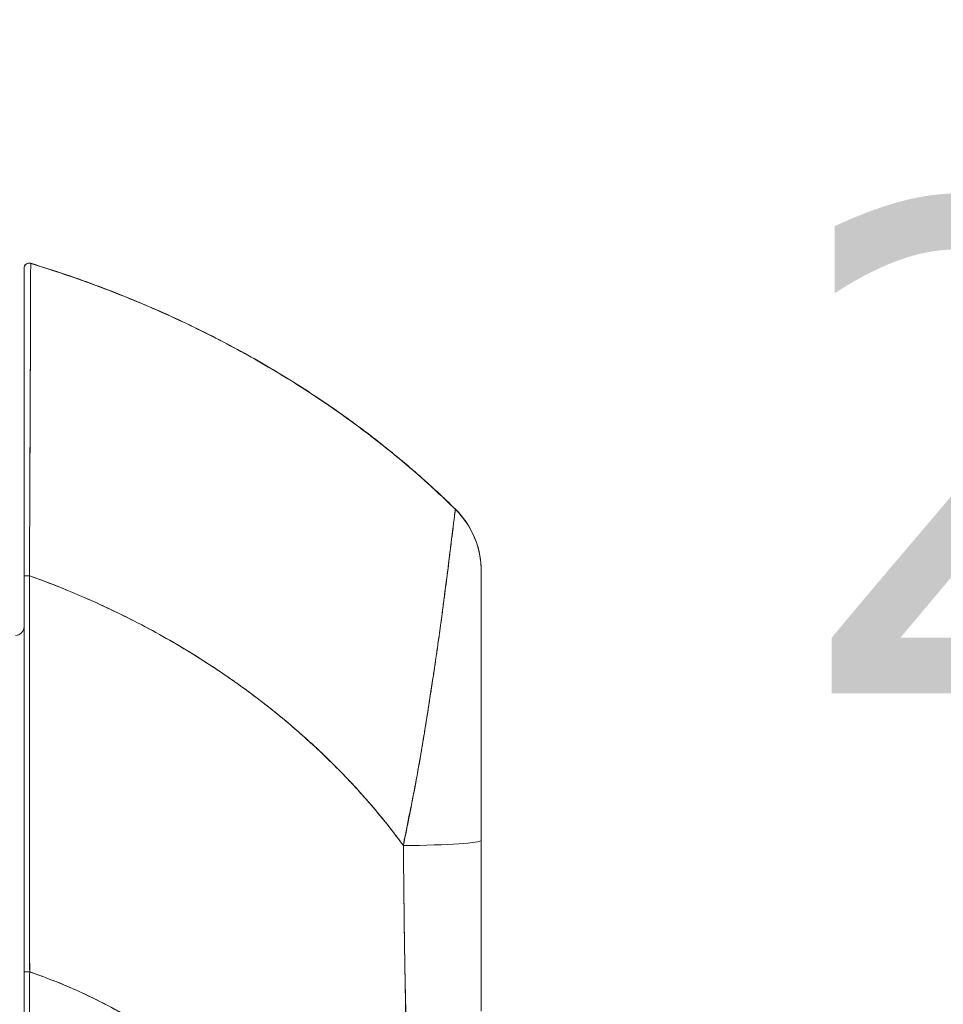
# Model space of a CAD drawing. Header units: inches. Extents: x 8 to 265, y 5 to 155.
# Tile 53 of 152: x 23.3 to 25.4, y 95.02 to 97.27. Entities that reach past the tile are written whole.
import ezdxf

# ---------------------------------------------------------------- set-up
doc = ezdxf.new("R2010")
doc.units = ezdxf.units.IN
doc.header["$LTSCALE"] = 16
doc.header["$MEASUREMENT"] = 0
doc.layers.add('Dimension (ANSI)', color=7, linetype='Continuous', lineweight=5)
doc.layers.add('Visible (ANSI)', color=7, linetype='Continuous', lineweight=5)
doc.styles.add('TAHOMA', font='tahoma.ttf')
doc.dimstyles.new('Default (ANSI)', dxfattribs={"dimscale": 16, "dimtxt": 0.07, "dimasz": 0.098425, "dimexe": 0.125, "dimexo": 0.0625, "dimgap": 0.031496, "dimtad": 0, "dimtih": 1, "dimtoh": 1, "dimrnd": 1e-08, "dimzin": 0, "dimdsep": 46, "dimtxsty": 'TAHOMA', "dimcen": 0.09, "dimdle": 0.393701, "dimclrd": 256, "dimclre": 256, "dimclrt": 256, "dimadec": 0, "dimazin": 0, "dimtfac": 1, "dimtofl": 0, "dimtmove": 0, "dimatfit": 3, "dimfxl": 1, "dimtolj": 1, "dimtzin": 0, "dimlwd": -1, "dimlwe": -1, "dimarcsym": 0})

# ---------------------------------------------------------------- blocks, each defined once
blk = doc.blocks.new('*D13')
at = {"layer": 'Defpoints', "color": 0, "transparency": 16777216}
for p in [(22.4378, 110.228), (34.4743, 110.228), (22.4378, 80.478)]:
    blk.add_point(p, dxfattribs=at)
at = {"layer": 'Dimension (ANSI)', "transparency": 16777216}
for p, q in [((23.4378, 110.228), (36.4743, 110.228)), ((34.4743, 108.6532), (34.4743, 98.4856)), ((34.4743, 82.0528), (34.4743, 92.2204)), ((23.4378, 80.478), (36.4743, 80.478))]:
    blk.add_line(p, q, dxfattribs=at)
for points in [[(34.2118, 108.6532), (34.7367, 108.6532), (34.4743, 110.228)], [(34.2118, 82.0528), (34.7367, 82.0528), (34.4743, 80.478)]]:
    blk.add_solid(points, dxfattribs=at)
at = {"layer": 'Dimension (ANSI)', "transparency": 16777216, "insert": (34.4743, 95.353), "char_height": 1.12, "attachment_point": 5, "style": 'TAHOMA'}
blk.add_mtext('\\A1;\\fTahoma|b0|i0;\\H1.1200;29.75\\P\\fTahoma|b0|i0;\\H1.1200;LID HEIGHT\\P\\fTahoma|b0|i0;\\H1.1200;(2 PL.)', dxfattribs=at)
blk = doc.blocks.new('*D19')
at = {"layer": 'Defpoints', "color": 0, "transparency": 16777216}
for p in [(22.2037, 108.355), (22.0822, 82.3546), (26.9444, 82.3546)]:
    blk.add_point(p, dxfattribs=at)
at = {"layer": 'Dimension (ANSI)', "transparency": 16777216}
for p, q in [((23.2037, 108.355), (28.9444, 108.355)), ((26.9444, 106.7802), (26.9444, 97.3637)), ((26.9444, 83.9294), (26.9444, 93.3458)), ((23.0822, 82.3546), (28.9444, 82.3546))]:
    blk.add_line(p, q, dxfattribs=at)
for points in [[(26.6819, 106.7802), (27.2069, 106.7802), (26.9444, 108.355)], [(26.6819, 83.9294), (27.2069, 83.9294), (26.9444, 82.3546)]]:
    blk.add_solid(points, dxfattribs=at)
at = {"layer": 'Dimension (ANSI)', "transparency": 16777216, "insert": (26.9444, 95.3548), "char_height": 1.12, "attachment_point": 5, "style": 'TAHOMA'}
blk.add_mtext('\\A1;\\fTahoma|b0|i0;\\H1.1200;26.00\\P\\fTahoma|b0|i0;\\H1.1200;TYP.', dxfattribs=at)

msp = doc.modelspace()

# ---------------------------------------------------------------- linework, layer by layer
at = {"layer": 'Visible (ANSI)'}
for p, q in [((23.322, 96.7097), (23.322, 96.7093)), ((23.322, 96.7093), (23.322, 96.7093)), ((23.3068, 96.6984), (23.3068, 96.6982)), ((23.3068, 96.698), (23.3068, 96.698)), ((23.3068, 96.698), (23.3068, 95.997)), ((24.2913, 96.148), (24.2913, 96.1485)), ((24.3501, 96.0081), (24.3501, 96.0081)), ((24.3501, 96.0077), (24.3501, 96.0081)), ((24.3501, 96.0077), (24.3501, 95.3934)), ((23.3068, 95.997), (23.3068, 95.0934)), ((23.3068, 95.0934), (23.3068, 95.997)), ((24.1926, 95.4827), (24.1926, 95.4842)), ((24.1926, 95.4842), (24.1926, 95.4827)), ((24.3501, 95.3934), (24.3501, 95.0037)), ((24.3501, 95.3934), (24.3501, 95.0037)), ((23.3194, 95.354), (23.3194, 95.354)), ((23.3194, 95.3537), (23.3194, 95.3537)), ((23.3194, 95.3523), (23.3194, 95.3523)), ((23.3194, 95.352), (23.3194, 95.352)), ((23.3068, 94.8103), (23.3068, 95.0934)), ((23.3194, 95.0311), (23.3194, 95.0311)), ((23.3194, 95.0311), (23.3194, 95.0311)), ((23.3194, 95.0308), (23.3194, 95.0308)), ((23.3194, 95.0308), (23.3194, 95.0308)), ((23.3194, 95.0295), (23.3194, 95.0295)), ((23.3194, 95.0295), (23.3194, 95.0295)), ((23.3194, 95.0293), (23.3194, 95.0293)), ((23.3194, 95.0293), (23.3194, 95.0293))]:
    msp.add_line(p, q, dxfattribs=at)
for centre, radius, start, end in [((23.3186, 96.6984), 0.0118, 73.0676, 180), ((23.3186, 96.6984), 0.0118, 73.0732, 179.9808), ((23.3186, 96.698), 0.0118, 73.0732, 180), ((23.3186, 96.698), 0.0118, 73.068, 180.0177), ((24.1532, 96.0082), 0.1968, 2.0475, 45.4624), ((24.1532, 96.0077), 0.1969, 360, 45.4728), ((23.2871, 95.8806), 0.0197, 270, 0)]:
    msp.add_arc(centre, radius, start, end, dxfattribs=at)
for centre, major_axis, ratio, start_param, end_param in [((24.1532, 96.0077), (0.1968, -0.0001), 0.999999, 0, 0.793727), ((23.3186, 95.997), (-0.0118, 0), 0.002201, 0, 1.610517), ((23.3186, 95.997), (-0.0118, 0), 0.002201, 0, 1.610517), ((24.1925, 95.353), (0, -0.6398), 0.000117, 1.775095, 1.77755), ((24.1532, 95.3934), (0.1969, 0), 0.061086, 4.809756, 6.283185), ((24.1532, 95.3934), (0.1969, 0), 0.061086, 4.809756, 6.283185), ((24.1335, 95.3521), (-0.0591, 0), 0.001274, 2.293523, 2.294773), ((24.1335, 95.3521), (0.0591, 0), 0.001274, 5.435116, 5.436365), ((24.1335, 95.3049), (-0.0591, 0), 0.001274, 2.305794, 2.306282), ((24.1335, 95.3049), (0.0591, 0), 0.001274, 5.447373, 5.447861), ((23.3186, 95.0934), (-0.0118, 0), 0.009191, 0, 1.664791), ((23.3186, 95.0934), (-0.0118, 0), 0.009191, 6.283185, 7.947976)]:
    msp.add_ellipse(centre, major_axis=major_axis, ratio=ratio, start_param=start_param, end_param=end_param, dxfattribs=at)
for points, knots in [([(23.322, 96.7093), (23.322, 96.7093), (23.322, 96.7093), (23.322, 96.7093), (23.322, 96.7093), (23.322, 96.7092), (23.322, 96.7092), (23.322, 96.7091), (23.322, 96.7091), (23.322, 96.709), (23.322, 96.7089), (23.322, 96.7088), (23.322, 96.7087), (23.322, 96.7086), (23.322, 96.7085), (23.322, 96.7083), (23.322, 96.7082), (23.322, 96.708), (23.322, 96.7078), (23.322, 96.7076), (23.322, 96.7074), (23.322, 96.7071), (23.322, 96.7068), (23.322, 96.7065), (23.322, 96.7062), (23.322, 96.7058), (23.322, 96.7054), (23.322, 96.705), (23.322, 96.7045), (23.322, 96.704), (23.322, 96.7034), (23.322, 96.7027), (23.322, 96.702), (23.322, 96.7013), (23.322, 96.7004), (23.322, 96.6994), (23.322, 96.6984), (23.322, 96.6975), (23.322, 96.6966), (23.3219, 96.6956), (23.3219, 96.6953), (23.3219, 96.695), (23.3219, 96.6948), (23.3219, 96.6933), (23.3219, 96.6918), (23.3219, 96.6902), (23.3219, 96.6884), (23.3219, 96.6865), (23.3219, 96.6845), (23.3219, 96.6823), (23.3219, 96.68), (23.3219, 96.6775), (23.3219, 96.6748), (23.3219, 96.672), (23.3219, 96.669), (23.3219, 96.6657), (23.3218, 96.6623), (23.3218, 96.6586), (23.3218, 96.6575), (23.3218, 96.6564), (23.3218, 96.6553), (23.3218, 96.6523), (23.3218, 96.6492), (23.3218, 96.646), (23.3218, 96.6412), (23.3218, 96.636), (23.3217, 96.6306), (23.3217, 96.6247), (23.3217, 96.6184), (23.3217, 96.6119), (23.3217, 96.6049), (23.3216, 96.5975), (23.3216, 96.5898), (23.3216, 96.5896), (23.3216, 96.5894), (23.3216, 96.5891), (23.3216, 96.5804), (23.3215, 96.5713), (23.3215, 96.5618), (23.3215, 96.5513), (23.3214, 96.5404), (23.3214, 96.529), (23.3214, 96.5201), (23.3213, 96.511), (23.3213, 96.5016), (23.3213, 96.4976), (23.3213, 96.4935), (23.3213, 96.4894), (23.3212, 96.4742), (23.3212, 96.4582), (23.3211, 96.4417), (23.321, 96.4263), (23.321, 96.4103), (23.3209, 96.3939), (23.3209, 96.3914), (23.3209, 96.389), (23.3209, 96.3866), (23.3208, 96.3687), (23.3207, 96.3503), (23.3207, 96.3315), (23.3206, 96.3147), (23.3205, 96.2976), (23.3204, 96.2801), (23.3204, 96.277), (23.3204, 96.2738), (23.3204, 96.2707), (23.3204, 96.2582), (23.3203, 96.2456), (23.3202, 96.2328), (23.3202, 96.2185), (23.3201, 96.204), (23.32, 96.1894), (23.32, 96.1762), (23.3199, 96.163), (23.3198, 96.1496), (23.3198, 96.1453), (23.3198, 96.1409), (23.3198, 96.1365), (23.3197, 96.1288), (23.3197, 96.1211), (23.3197, 96.1133), (23.3196, 96.1022), (23.3196, 96.0911), (23.3195, 96.08), (23.3194, 96.0699), (23.3194, 96.0598), (23.3193, 96.0496), (23.3193, 96.0404), (23.3192, 96.0312), (23.3192, 96.022), (23.3191, 96.0137), (23.3191, 96.0053), (23.319, 95.997)], [0, 0, 0, 0, 0.005154, 0.005154, 0.005154, 0.011125, 0.011125, 0.011125, 0.01776, 0.01776, 0.01776, 0.024968, 0.024968, 0.024968, 0.032665, 0.032665, 0.032665, 0.040791, 0.040791, 0.040791, 0.049493, 0.049493, 0.049493, 0.059043, 0.059043, 0.059043, 0.069717, 0.069717, 0.069717, 0.08179, 0.08179, 0.08179, 0.095542, 0.095542, 0.095542, 0.111257, 0.111257, 0.111257, 0.125, 0.125, 0.125, 0.128815, 0.128815, 0.128815, 0.14795, 0.14795, 0.14795, 0.168736, 0.168736, 0.168736, 0.191175, 0.191175, 0.191175, 0.215514, 0.215514, 0.215514, 0.242018, 0.242018, 0.242018, 0.25, 0.25, 0.25, 0.270974, 0.270974, 0.270974, 0.302738, 0.302738, 0.302738, 0.337689, 0.337689, 0.337689, 0.375, 0.375, 0.375, 0.376125, 0.376125, 0.376125, 0.418166, 0.418166, 0.418166, 0.464234, 0.464234, 0.464234, 0.5, 0.5, 0.5, 0.515243, 0.515243, 0.515243, 0.571952, 0.571952, 0.571952, 0.625, 0.625, 0.625, 0.632854, 0.632854, 0.632854, 0.689973, 0.689973, 0.689973, 0.740919, 0.740919, 0.740919, 0.75, 0.75, 0.75, 0.78617, 0.78617, 0.78617, 0.826664, 0.826664, 0.826664, 0.863094, 0.863094, 0.863094, 0.875, 0.875, 0.875, 0.89603, 0.89603, 0.89603, 0.925948, 0.925948, 0.925948, 0.953112, 0.953112, 0.953112, 0.977764, 0.977764, 0.977764, 1, 1, 1, 1]), ([(23.319, 95.997), (23.3191, 96.0171), (23.3192, 96.0385), (23.3193, 96.0607), (23.3194, 96.0776), (23.3196, 96.0949), (23.3197, 96.1126), (23.3197, 96.1189), (23.3197, 96.1252), (23.3198, 96.1315), (23.3199, 96.1565), (23.32, 96.1819), (23.3201, 96.207), (23.3202, 96.2174), (23.3202, 96.2277), (23.3203, 96.2379), (23.3203, 96.2537), (23.3204, 96.2692), (23.3205, 96.2844), (23.3206, 96.309), (23.3207, 96.3328), (23.3208, 96.3561), (23.3208, 96.3577), (23.3208, 96.3593), (23.3208, 96.3609), (23.3209, 96.3862), (23.321, 96.4107), (23.3211, 96.4337), (23.3211, 96.4434), (23.3211, 96.4528), (23.3212, 96.4619), (23.3212, 96.4754), (23.3213, 96.4882), (23.3213, 96.5002), (23.3214, 96.5172), (23.3214, 96.5327), (23.3215, 96.5469), (23.3215, 96.5509), (23.3215, 96.5547), (23.3215, 96.5584), (23.3216, 96.577), (23.3216, 96.5929), (23.3217, 96.6069), (23.3217, 96.6075), (23.3217, 96.608), (23.3217, 96.6085), (23.3217, 96.6226), (23.3218, 96.6347), (23.3218, 96.6451), (23.3218, 96.6474), (23.3218, 96.6495), (23.3218, 96.6516), (23.3218, 96.6599), (23.3219, 96.667), (23.3219, 96.6731), (23.3219, 96.6757), (23.3219, 96.678), (23.3219, 96.6803), (23.3219, 96.6848), (23.3219, 96.6886), (23.3219, 96.6919), (23.3219, 96.6941), (23.322, 96.696), (23.322, 96.6977), (23.322, 96.6998), (23.322, 96.7015), (23.322, 96.7029), (23.322, 96.7045), (23.322, 96.7057), (23.322, 96.7067), (23.322, 96.7072), (23.322, 96.7077), (23.322, 96.708), (23.322, 96.7089), (23.322, 96.7093), (23.322, 96.7093)], [0, 0, 0, 0, 0.051762, 0.051762, 0.051762, 0.090909, 0.090909, 0.090909, 0.104756, 0.104756, 0.104756, 0.15926, 0.15926, 0.15926, 0.181818, 0.181818, 0.181818, 0.216639, 0.216639, 0.216639, 0.272727, 0.272727, 0.272727, 0.27663, 0.27663, 0.27663, 0.337872, 0.337872, 0.337872, 0.363636, 0.363636, 0.363636, 0.401523, 0.401523, 0.401523, 0.454545, 0.454545, 0.454545, 0.469339, 0.469339, 0.469339, 0.542657, 0.542657, 0.542657, 0.545455, 0.545455, 0.545455, 0.62016, 0.62016, 0.62016, 0.636364, 0.636364, 0.636364, 0.700569, 0.700569, 0.700569, 0.727273, 0.727273, 0.727273, 0.781747, 0.781747, 0.781747, 0.818182, 0.818182, 0.818182, 0.861421, 0.861421, 0.861421, 0.909091, 0.909091, 0.909091, 0.93478, 0.93478, 0.93478, 1, 1, 1, 1]), ([(23.322, 96.7093), (23.322, 96.7093), (23.322, 96.7094), (23.322, 96.7094), (23.322, 96.7094), (23.322, 96.7095), (23.322, 96.7095), (23.322, 96.7095), (23.322, 96.7095), (23.322, 96.7095), (23.322, 96.7095), (23.322, 96.7095), (23.322, 96.7095), (23.322, 96.7096), (23.322, 96.7096), (23.322, 96.7096), (23.322, 96.7096), (23.322, 96.7096), (23.322, 96.7096), (23.322, 96.7096), (23.322, 96.7097), (23.322, 96.7097)], [0, 0, 0, 0, 0.142857, 0.142857, 0.142857, 0.285714, 0.285714, 0.285714, 0.428571, 0.428571, 0.428571, 0.571429, 0.571429, 0.571429, 0.714286, 0.714286, 0.714286, 0.857143, 0.857143, 0.857143, 1, 1, 1, 1]), ([(23.322, 96.7097), (23.376, 96.6933), (23.4282, 96.6755), (23.4788, 96.6566), (23.5293, 96.6376), (23.5781, 96.6176), (23.6252, 96.5965), (23.6723, 96.5754), (23.7176, 96.5534), (23.7612, 96.5306), (23.8049, 96.5078), (23.8468, 96.4842), (23.887, 96.4599), (23.9273, 96.4357), (23.9658, 96.4108), (24.0027, 96.3855), (24.0396, 96.3601), (24.0749, 96.3343), (24.1085, 96.3082), (24.1421, 96.282), (24.1742, 96.2555), (24.2047, 96.2288), (24.2351, 96.2022), (24.2639, 96.1754), (24.2913, 96.1485)], [0.0000004, 0.0000004, 0.0000004, 0.0000004, 0.1250508, 0.1250508, 0.1250508, 0.2501057, 0.2501057, 0.2501057, 0.3751607, 0.3751607, 0.3751607, 0.5002156, 0.5002156, 0.5002156, 0.6252706, 0.6252706, 0.6252706, 0.7503255, 0.7503255, 0.7503255, 0.8753805, 0.8753805, 0.8753805, 1, 1, 1, 1]), ([(23.322, 96.7093), (23.4005, 96.6854), (23.4753, 96.6587), (23.5465, 96.6297), (23.6176, 96.6007), (23.6852, 96.5695), (23.7491, 96.5365), (23.813, 96.5035), (23.8732, 96.4689), (23.9299, 96.433), (23.9867, 96.3972), (24.0398, 96.3601), (24.0896, 96.3222), (24.1394, 96.2844), (24.1857, 96.2458), (24.2289, 96.2068), (24.2505, 96.1873), (24.2713, 96.1677), (24.2913, 96.148)], [0, 0, 0, 0, 0.181782, 0.181782, 0.181782, 0.363564, 0.363564, 0.363564, 0.545346, 0.545346, 0.545346, 0.727128, 0.727128, 0.727128, 0.90891, 0.90891, 0.90891, 1, 1, 1, 1]), ([(24.2913, 96.148), (24.2639, 96.1749), (24.2351, 96.2018), (24.2047, 96.2284), (24.1742, 96.2551), (24.1421, 96.2816), (24.1085, 96.3077), (24.0749, 96.3339), (24.0396, 96.3597), (24.0027, 96.385), (23.9658, 96.4104), (23.9273, 96.4353), (23.887, 96.4595), (23.8468, 96.4837), (23.8049, 96.5074), (23.7612, 96.5302), (23.7176, 96.553), (23.6723, 96.575), (23.6252, 96.5961), (23.5781, 96.6171), (23.5293, 96.6372), (23.4788, 96.6562), (23.4282, 96.6751), (23.376, 96.6929), (23.322, 96.7093)], [0, 0, 0, 0, 0.12462, 0.12462, 0.12462, 0.249674, 0.249674, 0.249674, 0.374729, 0.374729, 0.374729, 0.499784, 0.499784, 0.499784, 0.624839, 0.624839, 0.624839, 0.749894, 0.749894, 0.749894, 0.874949, 0.874949, 0.874949, 1, 1, 1, 1]), ([(23.3068, 95.997), (23.3068, 96.0052), (23.3068, 96.0134), (23.3068, 96.0216), (23.3068, 96.0307), (23.3068, 96.0398), (23.3068, 96.0488), (23.3068, 96.0588), (23.3068, 96.0687), (23.3068, 96.0787), (23.3068, 96.0896), (23.3068, 96.1006), (23.3068, 96.1114), (23.3068, 96.1234), (23.3068, 96.1353), (23.3068, 96.1472), (23.3068, 96.1603), (23.3068, 96.1733), (23.3068, 96.1863), (23.3068, 96.2006), (23.3068, 96.2149), (23.3068, 96.229), (23.3068, 96.2408), (23.3068, 96.2525), (23.3068, 96.264), (23.3068, 96.2679), (23.3068, 96.2717), (23.3068, 96.2755), (23.3068, 96.2927), (23.3068, 96.3096), (23.3068, 96.3261), (23.3068, 96.3446), (23.3068, 96.3627), (23.3068, 96.3803), (23.3068, 96.399), (23.3068, 96.4171), (23.3068, 96.4346), (23.3068, 96.4508), (23.3068, 96.4665), (23.3068, 96.4815), (23.3068, 96.4848), (23.3068, 96.4881), (23.3068, 96.4913), (23.3068, 96.5013), (23.3068, 96.5111), (23.3068, 96.5205), (23.3068, 96.5317), (23.3068, 96.5425), (23.3068, 96.5527), (23.3068, 96.5621), (23.3068, 96.5711), (23.3068, 96.5797), (23.3068, 96.5875), (23.3068, 96.595), (23.3068, 96.6021), (23.3068, 96.6085), (23.3068, 96.6147), (23.3068, 96.6205), (23.3068, 96.6258), (23.3068, 96.6309), (23.3068, 96.6357), (23.3068, 96.6385), (23.3068, 96.6413), (23.3068, 96.644), (23.3068, 96.6454), (23.3068, 96.6468), (23.3068, 96.6481), (23.3068, 96.6517), (23.3068, 96.6551), (23.3068, 96.6583), (23.3068, 96.6613), (23.3068, 96.6641), (23.3068, 96.6667), (23.3068, 96.6691), (23.3068, 96.6714), (23.3068, 96.6735), (23.3068, 96.6755), (23.3068, 96.6774), (23.3068, 96.6792), (23.3068, 96.6808), (23.3068, 96.6823), (23.3068, 96.6837), (23.3068, 96.685), (23.3068, 96.6862), (23.3068, 96.6873), (23.3068, 96.6883), (23.3068, 96.6892), (23.3068, 96.6901), (23.3068, 96.6908), (23.3068, 96.6915), (23.3068, 96.6922), (23.3068, 96.6928), (23.3068, 96.6933), (23.3068, 96.6938), (23.3068, 96.6942), (23.3068, 96.6946), (23.3068, 96.695), (23.3068, 96.6953), (23.3068, 96.6956), (23.3068, 96.6959), (23.3068, 96.6961), (23.3068, 96.6963), (23.3068, 96.6965), (23.3068, 96.6967), (23.3068, 96.6969), (23.3068, 96.6971), (23.3068, 96.6972), (23.3068, 96.6973), (23.3068, 96.6975), (23.3068, 96.6976), (23.3068, 96.6976), (23.3068, 96.6977), (23.3068, 96.6978), (23.3068, 96.6978), (23.3068, 96.6979), (23.3068, 96.6979), (23.3068, 96.698), (23.3068, 96.698), (23.3068, 96.698), (23.3068, 96.698), (23.3068, 96.698)], [0, 0, 0, 0, 0.02245, 0.02245, 0.02245, 0.047334, 0.047334, 0.047334, 0.074749, 0.074749, 0.074749, 0.10494, 0.10494, 0.10494, 0.138177, 0.138177, 0.138177, 0.174941, 0.174941, 0.174941, 0.215785, 0.215785, 0.215785, 0.25, 0.25, 0.25, 0.261359, 0.261359, 0.261359, 0.312557, 0.312557, 0.312557, 0.36984, 0.36984, 0.36984, 0.430819, 0.430819, 0.430819, 0.48753, 0.48753, 0.48753, 0.5, 0.5, 0.5, 0.538486, 0.538486, 0.538486, 0.584458, 0.584458, 0.584458, 0.626373, 0.626373, 0.626373, 0.664667, 0.664667, 0.664667, 0.699465, 0.699465, 0.699465, 0.731072, 0.731072, 0.731072, 0.75, 0.75, 0.75, 0.759869, 0.759869, 0.759869, 0.78621, 0.78621, 0.78621, 0.810385, 0.810385, 0.810385, 0.832663, 0.832663, 0.832663, 0.853294, 0.853294, 0.853294, 0.872282, 0.872282, 0.872282, 0.889703, 0.889703, 0.889703, 0.905292, 0.905292, 0.905292, 0.91893, 0.91893, 0.91893, 0.930901, 0.930901, 0.930901, 0.941484, 0.941484, 0.941484, 0.950952, 0.950952, 0.950952, 0.959577, 0.959577, 0.959577, 0.967632, 0.967632, 0.967632, 0.975259, 0.975259, 0.975259, 0.982403, 0.982403, 0.982403, 0.988977, 0.988977, 0.988977, 0.994894, 0.994894, 0.994894, 1, 1, 1, 1]), ([(24.2913, 96.148), (24.2911, 96.1482), (24.291, 96.1478), (24.2908, 96.1466), (24.2907, 96.1457), (24.2905, 96.1443), (24.2902, 96.1423), (24.2902, 96.1418), (24.2901, 96.1411), (24.29, 96.1404), (24.2895, 96.1372), (24.289, 96.133), (24.2883, 96.1275), (24.288, 96.1257), (24.2878, 96.1237), (24.2875, 96.1217), (24.287, 96.1171), (24.2863, 96.1119), (24.2856, 96.1058), (24.2847, 96.0987), (24.2837, 96.0904), (24.2825, 96.0809), (24.2822, 96.0786), (24.282, 96.0763), (24.2817, 96.0739), (24.2802, 96.0616), (24.2784, 96.0473), (24.2764, 96.0312), (24.2757, 96.0259), (24.275, 96.0204), (24.2743, 96.0148), (24.2729, 96.0032), (24.2713, 95.9908), (24.2696, 95.9776), (24.2686, 95.9699), (24.2676, 95.9619), (24.2665, 95.9537), (24.2652, 95.944), (24.2639, 95.9339), (24.2625, 95.9235), (24.2621, 95.9203), (24.2617, 95.9171), (24.2613, 95.9138), (24.2583, 95.8913), (24.255, 95.8672), (24.2513, 95.8416), (24.2498, 95.831), (24.2483, 95.8201), (24.2467, 95.809), (24.2445, 95.7942), (24.2423, 95.779), (24.2399, 95.7633), (24.236, 95.7373), (24.2318, 95.71), (24.2273, 95.6816), (24.2268, 95.6787), (24.2264, 95.6759), (24.2259, 95.6731), (24.2241, 95.6613), (24.2221, 95.6492), (24.2202, 95.6371), (24.2181, 95.6246), (24.216, 95.6119), (24.2139, 95.5993), (24.2095, 95.5734), (24.2048, 95.5474), (24.2, 95.5221), (24.1999, 95.5214), (24.1998, 95.5208), (24.1996, 95.5202), (24.1949, 95.4952), (24.1899, 95.4709), (24.1851, 95.4474), (24.1806, 95.4246), (24.1762, 95.4026), (24.1723, 95.3815)], [0, 0, 0, 0, 0.060624, 0.060624, 0.060624, 0.111111, 0.111111, 0.111111, 0.126587, 0.126587, 0.126587, 0.198791, 0.198791, 0.198791, 0.222222, 0.222222, 0.222222, 0.273294, 0.273294, 0.273294, 0.333333, 0.333333, 0.333333, 0.347437, 0.347437, 0.347437, 0.420522, 0.420522, 0.420522, 0.444444, 0.444444, 0.444444, 0.493399, 0.493399, 0.493399, 0.52195, 0.52195, 0.52195, 0.555556, 0.555556, 0.555556, 0.565886, 0.565886, 0.565886, 0.637117, 0.637117, 0.637117, 0.666667, 0.666667, 0.666667, 0.705993, 0.705993, 0.705993, 0.771333, 0.771333, 0.771333, 0.777778, 0.777778, 0.777778, 0.804681, 0.804681, 0.804681, 0.832365, 0.832365, 0.832365, 0.888889, 0.888889, 0.888889, 0.890266, 0.890266, 0.890266, 0.946106, 0.946106, 0.946106, 1, 1, 1, 1]), ([(24.1723, 95.3815), (24.1747, 95.393), (24.1771, 95.4044), (24.1794, 95.4158), (24.182, 95.4286), (24.1845, 95.4412), (24.187, 95.4539), (24.1897, 95.4678), (24.1924, 95.4817), (24.195, 95.4956), (24.1972, 95.5067), (24.1992, 95.5178), (24.2013, 95.5289), (24.202, 95.533), (24.2028, 95.5371), (24.2035, 95.5412), (24.2065, 95.5578), (24.2094, 95.5744), (24.2123, 95.5907), (24.2154, 95.6089), (24.2184, 95.6268), (24.2213, 95.6444), (24.2226, 95.6527), (24.224, 95.661), (24.2253, 95.6691), (24.2271, 95.6804), (24.2289, 95.6917), (24.2306, 95.7027), (24.234, 95.7242), (24.2372, 95.7451), (24.2402, 95.7653), (24.2417, 95.7754), (24.2432, 95.7854), (24.2447, 95.7952), (24.2465, 95.8077), (24.2483, 95.82), (24.25, 95.8319), (24.2534, 95.8561), (24.2566, 95.8789), (24.2595, 95.9005), (24.2596, 95.9015), (24.2597, 95.9025), (24.2599, 95.9034), (24.2627, 95.9247), (24.2653, 95.9446), (24.2677, 95.9631), (24.2691, 95.9733), (24.2703, 95.983), (24.2715, 95.9924), (24.2725, 96), (24.2734, 96.0073), (24.2743, 96.0144), (24.2761, 96.029), (24.2778, 96.0424), (24.2793, 96.0546), (24.2796, 96.0569), (24.2798, 96.0591), (24.2801, 96.0612), (24.2812, 96.07), (24.2822, 96.078), (24.2831, 96.0854), (24.2841, 96.0939), (24.2851, 96.1016), (24.2859, 96.1084), (24.286, 96.1089), (24.286, 96.1094), (24.2861, 96.1099), (24.2868, 96.1156), (24.2874, 96.1206), (24.288, 96.125), (24.2885, 96.1294), (24.289, 96.1332), (24.2894, 96.1364), (24.2895, 96.1372), (24.2896, 96.138), (24.2897, 96.1387), (24.29, 96.1406), (24.2902, 96.1421), (24.2904, 96.1434), (24.2906, 96.1451), (24.2908, 96.1463), (24.291, 96.1471), (24.2911, 96.1478), (24.2912, 96.1481), (24.2913, 96.148)], [0, 0, 0, 0, 0.025561, 0.025561, 0.025561, 0.054074, 0.054074, 0.054074, 0.085653, 0.085653, 0.085653, 0.111111, 0.111111, 0.111111, 0.120564, 0.120564, 0.120564, 0.159118, 0.159118, 0.159118, 0.202025, 0.202025, 0.202025, 0.222222, 0.222222, 0.222222, 0.25045, 0.25045, 0.25045, 0.305586, 0.305586, 0.305586, 0.333333, 0.333333, 0.333333, 0.368899, 0.368899, 0.368899, 0.441105, 0.441105, 0.441105, 0.444444, 0.444444, 0.444444, 0.516088, 0.516088, 0.516088, 0.555556, 0.555556, 0.555556, 0.587675, 0.587675, 0.587675, 0.654416, 0.654416, 0.654416, 0.666667, 0.666667, 0.666667, 0.716143, 0.716143, 0.716143, 0.773469, 0.773469, 0.773469, 0.777778, 0.777778, 0.777778, 0.826688, 0.826688, 0.826688, 0.875825, 0.875825, 0.875825, 0.888889, 0.888889, 0.888889, 0.920777, 0.920777, 0.920777, 0.962174, 0.962174, 0.962174, 1, 1, 1, 1]), ([(24.2913, 96.1485), (24.2912, 96.1485), (24.2912, 96.1484), (24.2912, 96.1484), (24.2912, 96.1484), (24.2912, 96.1484), (24.2912, 96.1484), (24.2912, 96.1484), (24.2912, 96.1484), (24.2912, 96.1484), (24.2912, 96.1484), (24.2912, 96.1484), (24.2912, 96.1484), (24.2912, 96.1484), (24.2912, 96.1484), (24.2912, 96.1484), (24.2912, 96.1484), (24.2912, 96.1484), (24.2912, 96.1484), (24.2912, 96.1484), (24.2912, 96.1484), (24.2912, 96.1484), (24.2912, 96.1483), (24.2912, 96.1483), (24.2912, 96.1483), (24.2912, 96.1483), (24.2912, 96.1483), (24.2912, 96.1483), (24.2912, 96.1482), (24.2912, 96.1482), (24.2912, 96.1482), (24.2912, 96.1481), (24.2912, 96.1481), (24.2912, 96.1481), (24.2912, 96.1481), (24.2912, 96.1481), (24.2913, 96.148)], [0, 0, 0, 0, 0.166667, 0.166667, 0.166667, 0.20499, 0.20499, 0.20499, 0.333333, 0.333333, 0.333333, 0.354537, 0.354537, 0.354537, 0.456696, 0.456696, 0.456696, 0.5, 0.5, 0.5, 0.543586, 0.543586, 0.543586, 0.645594, 0.645594, 0.645594, 0.666667, 0.666667, 0.666667, 0.795017, 0.795017, 0.795017, 0.833333, 0.833333, 0.833333, 1, 1, 1, 1]), ([(24.3501, 96.0077), (24.3501, 96.0077), (24.3501, 96.0074), (24.3501, 96.0068), (24.3501, 96.0062), (24.3501, 96.0052), (24.3501, 96.0038), (24.3501, 96.0023), (24.3501, 96.0005), (24.3501, 95.9982), (24.3501, 95.9956), (24.3501, 95.9926), (24.3501, 95.9891), (24.3501, 95.9853), (24.3501, 95.9809), (24.3501, 95.9759), (24.3501, 95.9705), (24.3501, 95.9644), (24.3501, 95.9577), (24.3501, 95.9551), (24.3501, 95.9525), (24.3501, 95.9498), (24.3501, 95.9446), (24.3501, 95.9391), (24.3501, 95.9333), (24.3501, 95.9235), (24.3501, 95.9128), (24.3501, 95.9014), (24.3501, 95.8887), (24.3501, 95.8751), (24.3501, 95.8607), (24.3501, 95.845), (24.3501, 95.8283), (24.3501, 95.811), (24.3501, 95.8079), (24.3501, 95.8049), (24.3501, 95.8017), (24.3501, 95.7871), (24.3501, 95.772), (24.3501, 95.7565), (24.3501, 95.7392), (24.3501, 95.7215), (24.3501, 95.7034), (24.3501, 95.6869), (24.3501, 95.6702), (24.3501, 95.6533), (24.3501, 95.6379), (24.3501, 95.6223), (24.3501, 95.6066), (24.3501, 95.6065), (24.3501, 95.6063), (24.3501, 95.6061), (24.3501, 95.592), (24.3501, 95.5777), (24.3501, 95.5634), (24.3501, 95.5501), (24.3501, 95.5367), (24.3501, 95.5233), (24.3501, 95.5111), (24.3501, 95.4988), (24.3501, 95.4864), (24.3501, 95.4752), (24.3501, 95.4639), (24.3501, 95.4525), (24.3501, 95.4422), (24.3501, 95.4318), (24.3501, 95.4215), (24.3501, 95.4121), (24.3501, 95.4028), (24.3501, 95.3934)], [0, 0, 0, 0, 0.029834, 0.029834, 0.029834, 0.0628, 0.0628, 0.0628, 0.098961, 0.098961, 0.098961, 0.138922, 0.138922, 0.138922, 0.182924, 0.182924, 0.182924, 0.2315, 0.2315, 0.2315, 0.25, 0.25, 0.25, 0.285426, 0.285426, 0.285426, 0.34571, 0.34571, 0.34571, 0.413032, 0.413032, 0.413032, 0.486895, 0.486895, 0.486895, 0.5, 0.5, 0.5, 0.561624, 0.561624, 0.561624, 0.630381, 0.630381, 0.630381, 0.692757, 0.692757, 0.692757, 0.749381, 0.749381, 0.749381, 0.75, 0.75, 0.75, 0.800969, 0.800969, 0.800969, 0.848199, 0.848199, 0.848199, 0.891486, 0.891486, 0.891486, 0.931106, 0.931106, 0.931106, 0.967268, 0.967268, 0.967268, 1, 1, 1, 1]), ([(23.3197, 95.0933), (23.3195, 95.1142), (23.3194, 95.1368), (23.3194, 95.1606), (23.3194, 95.1786), (23.3194, 95.1974), (23.3194, 95.2166), (23.3194, 95.2185), (23.3194, 95.2205), (23.3194, 95.2225), (23.3194, 95.2411), (23.3194, 95.2602), (23.3194, 95.2796), (23.3194, 95.2971), (23.3194, 95.3149), (23.3194, 95.3329), (23.3194, 95.341), (23.3194, 95.3491), (23.3194, 95.3573), (23.3194, 95.3658), (23.3194, 95.3743), (23.3194, 95.3828), (23.3194, 95.3985), (23.3194, 95.4143), (23.3194, 95.4301), (23.3194, 95.4552), (23.3193, 95.4803), (23.3193, 95.5055), (23.3193, 95.5099), (23.3193, 95.5143), (23.3193, 95.5187), (23.3192, 95.5474), (23.3192, 95.5758), (23.3191, 95.6035), (23.3191, 95.6193), (23.3191, 95.6348), (23.3191, 95.65), (23.319, 95.6632), (23.319, 95.6762), (23.319, 95.6889), (23.319, 95.704), (23.3191, 95.7187), (23.3191, 95.7333), (23.3191, 95.7487), (23.3191, 95.7639), (23.3192, 95.7788), (23.3192, 95.7791), (23.3192, 95.7793), (23.3192, 95.7796), (23.3192, 95.7961), (23.3192, 95.8124), (23.3193, 95.8284), (23.3193, 95.8461), (23.3194, 95.8635), (23.3194, 95.8804), (23.3194, 95.8854), (23.3194, 95.8904), (23.3194, 95.8953), (23.3194, 95.9093), (23.3194, 95.923), (23.3194, 95.9363), (23.3193, 95.9578), (23.3192, 95.9782), (23.319, 95.997)], [0, 0, 0, 0, 0.081335, 0.081335, 0.081335, 0.142857, 0.142857, 0.142857, 0.149075, 0.149075, 0.149075, 0.208369, 0.208369, 0.208369, 0.261718, 0.261718, 0.261718, 0.285714, 0.285714, 0.285714, 0.31059, 0.31059, 0.31059, 0.356152, 0.356152, 0.356152, 0.428571, 0.428571, 0.428571, 0.441332, 0.441332, 0.441332, 0.524105, 0.524105, 0.524105, 0.571429, 0.571429, 0.571429, 0.612746, 0.612746, 0.612746, 0.661888, 0.661888, 0.661888, 0.714286, 0.714286, 0.714286, 0.715129, 0.715129, 0.715129, 0.773301, 0.773301, 0.773301, 0.837913, 0.837913, 0.837913, 0.857143, 0.857143, 0.857143, 0.911653, 0.911653, 0.911653, 1, 1, 1, 1]), ([(23.319, 95.997), (23.3698, 95.9788), (23.4186, 95.959), (23.4654, 95.938), (23.5122, 95.917), (23.557, 95.8948), (23.5997, 95.8716), (23.6425, 95.8484), (23.6832, 95.8242), (23.722, 95.7992), (23.7608, 95.7743), (23.7976, 95.7486), (23.8324, 95.7223), (23.8673, 95.6961), (23.9003, 95.6693), (23.9314, 95.6421), (23.9626, 95.615), (23.9918, 95.5875), (24.0194, 95.5598), (24.0469, 95.5321), (24.0726, 95.5043), (24.0967, 95.4764), (24.1208, 95.4485), (24.1432, 95.4206), (24.164, 95.3928), (24.1668, 95.389), (24.1696, 95.3852), (24.1723, 95.3815)], [0, 0, 0, 0, 0.122921, 0.122921, 0.122921, 0.245842, 0.245842, 0.245842, 0.368763, 0.368763, 0.368763, 0.491684, 0.491684, 0.491684, 0.614605, 0.614605, 0.614605, 0.737526, 0.737526, 0.737526, 0.860447, 0.860447, 0.860447, 0.983368, 0.983368, 0.983368, 1, 1, 1, 1]), ([(23.319, 95.997), (23.319, 95.9145), (23.3191, 95.8325), (23.3191, 95.7512), (23.3191, 95.7308), (23.3191, 95.7104), (23.3191, 95.6901), (23.3192, 95.6339), (23.3192, 95.578), (23.3193, 95.5224), (23.3193, 95.4777), (23.3193, 95.4332), (23.3194, 95.3889), (23.3194, 95.363), (23.3194, 95.3371), (23.3194, 95.3113), (23.3195, 95.2381), (23.3196, 95.1655), (23.3197, 95.0933)], [0, 0, 0, 0, 0.266519, 0.266519, 0.266519, 0.333333, 0.333333, 0.333333, 0.518206, 0.518206, 0.518206, 0.666667, 0.666667, 0.666667, 0.753542, 0.753542, 0.753542, 1, 1, 1, 1]), ([(24.1723, 95.3815), (24.1513, 95.4102), (24.1285, 95.4391), (24.104, 95.4679), (24.0794, 95.4968), (24.0531, 95.5256), (24.0249, 95.5543), (23.9967, 95.5829), (23.9666, 95.6114), (23.9345, 95.6395), (23.9024, 95.6676), (23.8684, 95.6953), (23.8323, 95.7224), (23.7962, 95.7496), (23.7581, 95.7761), (23.7179, 95.8019), (23.6776, 95.8276), (23.6353, 95.8526), (23.5908, 95.8764), (23.5463, 95.9003), (23.4996, 95.9231), (23.4508, 95.9445), (23.4085, 95.9631), (23.3646, 95.9807), (23.319, 95.997)], [0, 0, 0, 0, 0.127116, 0.127116, 0.127116, 0.254233, 0.254233, 0.254233, 0.381349, 0.381349, 0.381349, 0.508466, 0.508466, 0.508466, 0.635582, 0.635582, 0.635582, 0.762699, 0.762699, 0.762699, 0.889815, 0.889815, 0.889815, 1, 1, 1, 1]), ([(23.3194, 95.354), (23.3194, 95.3664), (23.3194, 95.3789), (23.3194, 95.3914), (23.3193, 95.436), (23.3193, 95.4807), (23.3193, 95.5257), (23.3193, 95.5257), (23.3193, 95.5257), (23.3193, 95.5258)], [0.2915818, 0.2915818, 0.2915818, 0.2915818, 0.3333333, 0.3333333, 0.3333333, 0.4827831, 0.4827831, 0.4827831, 0.4828531, 0.4828531, 0.4828531, 0.4828531]), ([(24.1723, 95.3815), (24.1725, 95.3553), (24.1728, 95.3283), (24.1732, 95.3007), (24.1734, 95.2856), (24.1736, 95.2702), (24.1737, 95.2548), (24.1738, 95.2526), (24.1738, 95.2505), (24.1738, 95.2484), (24.1739, 95.2406), (24.174, 95.2327), (24.1741, 95.2248), (24.1743, 95.2012), (24.1746, 95.1772), (24.1749, 95.1529), (24.1751, 95.1421), (24.1753, 95.1313), (24.1755, 95.1205), (24.1755, 95.1178), (24.1756, 95.1151), (24.1756, 95.1124), (24.1758, 95.1027), (24.176, 95.0929), (24.1762, 95.0832), (24.1767, 95.0606), (24.1772, 95.0379), (24.1776, 95.0149), (24.1778, 95.0077), (24.1779, 95.0004), (24.178, 94.9931), (24.178, 94.9889), (24.1781, 94.9848), (24.1781, 94.9807)], [0, 0, 0, 0, 0.215172, 0.215172, 0.215172, 0.333333, 0.333333, 0.333333, 0.349511, 0.349511, 0.349511, 0.409038, 0.409038, 0.409038, 0.587512, 0.587512, 0.587512, 0.666667, 0.666667, 0.666667, 0.686219, 0.686219, 0.686219, 0.756792, 0.756792, 0.756792, 0.91937, 0.91937, 0.91937, 0.970836, 0.970836, 0.970836, 1, 1, 1, 1]), ([(24.1781, 94.9807), (24.1773, 95.0186), (24.1765, 95.0572), (24.1759, 95.0963), (24.1758, 95.1008), (24.1757, 95.1054), (24.1757, 95.1099), (24.175, 95.1515), (24.1745, 95.1937), (24.1739, 95.2366), (24.1739, 95.2389), (24.1739, 95.2412), (24.1739, 95.2436), (24.1733, 95.2888), (24.1728, 95.3348), (24.1723, 95.3815)], [0, 0, 0, 0, 0.298748, 0.298748, 0.298748, 0.333333, 0.333333, 0.333333, 0.649666, 0.649666, 0.649666, 0.666667, 0.666667, 0.666667, 1, 1, 1, 1]), ([(23.3197, 95.0933), (23.3196, 95.0828), (23.3196, 95.0724), (23.3196, 95.062), (23.3195, 95.0509), (23.3195, 95.0399), (23.3194, 95.0288), (23.3194, 95.0179), (23.3193, 95.0071), (23.3193, 94.9962), (23.3192, 94.9856), (23.3192, 94.975), (23.3192, 94.9644), (23.3191, 94.9617), (23.3191, 94.959), (23.3191, 94.9563), (23.3191, 94.9487), (23.3191, 94.941), (23.319, 94.9334), (23.319, 94.9232), (23.3189, 94.9131), (23.3189, 94.903), (23.3188, 94.8923), (23.3188, 94.8816), (23.3187, 94.871), (23.3187, 94.8594), (23.3186, 94.8479), (23.3186, 94.8365), (23.3185, 94.8324), (23.3185, 94.8283), (23.3185, 94.8242), (23.3185, 94.8164), (23.3184, 94.8085), (23.3184, 94.8007), (23.3183, 94.7884), (23.3183, 94.7761), (23.3182, 94.764), (23.3181, 94.7514), (23.3181, 94.739), (23.318, 94.7267), (23.318, 94.7181), (23.3179, 94.7095), (23.3179, 94.7011), (23.3179, 94.697), (23.3178, 94.693), (23.3178, 94.689), (23.3177, 94.6761), (23.3177, 94.6635), (23.3176, 94.6512), (23.3175, 94.6385), (23.3175, 94.626), (23.3174, 94.6139), (23.3174, 94.6062), (23.3173, 94.5987), (23.3173, 94.5912), (23.3173, 94.588), (23.3173, 94.5849), (23.3172, 94.5817), (23.3172, 94.5726), (23.3172, 94.5636), (23.3171, 94.5548), (23.3171, 94.547), (23.317, 94.5392), (23.317, 94.5316), (23.317, 94.5245), (23.3169, 94.5175), (23.3169, 94.5106), (23.3169, 94.5061), (23.3169, 94.5016), (23.3168, 94.4972), (23.3168, 94.495), (23.3168, 94.4928), (23.3168, 94.4907), (23.3168, 94.4842), (23.3167, 94.4778), (23.3167, 94.4715), (23.3166, 94.4651), (23.3166, 94.4588), (23.3166, 94.4527), (23.3165, 94.4464), (23.3165, 94.4402), (23.3164, 94.4343), (23.3164, 94.4289), (23.3164, 94.4238), (23.3163, 94.4189), (23.3163, 94.4184), (23.3163, 94.4179), (23.3163, 94.4174), (23.3163, 94.4125), (23.3162, 94.4079), (23.3162, 94.4036), (23.3162, 94.3996), (23.3161, 94.3958), (23.3161, 94.3922), (23.3161, 94.389), (23.3161, 94.3859), (23.3161, 94.3829), (23.3161, 94.3802), (23.316, 94.3776), (23.316, 94.3752), (23.316, 94.3729), (23.316, 94.3708), (23.316, 94.3687), (23.316, 94.368), (23.316, 94.3673), (23.316, 94.3666), (23.316, 94.3654), (23.316, 94.3643), (23.316, 94.3633), (23.316, 94.3616), (23.316, 94.36), (23.3161, 94.3584), (23.3161, 94.3569), (23.3161, 94.3554), (23.3161, 94.354), (23.3161, 94.3525), (23.3161, 94.3511), (23.3162, 94.3498), (23.3162, 94.3483), (23.3162, 94.347), (23.3162, 94.3456), (23.3163, 94.3442), (23.3163, 94.3429), (23.3163, 94.3416), (23.3164, 94.3404), (23.3164, 94.3393), (23.3164, 94.3383), (23.3165, 94.3379), (23.3165, 94.3375), (23.3165, 94.3371), (23.3165, 94.3366), (23.3165, 94.3361), (23.3165, 94.3356), (23.3166, 94.3349), (23.3166, 94.3342), (23.3166, 94.3336), (23.3166, 94.333), (23.3167, 94.3324), (23.3167, 94.3319), (23.3167, 94.3314), (23.3167, 94.3309), (23.3168, 94.3305), (23.3168, 94.3301), (23.3168, 94.3297), (23.3168, 94.3294), (23.3169, 94.329), (23.3169, 94.3287), (23.3169, 94.3284), (23.3169, 94.3282), (23.3169, 94.3279), (23.317, 94.3277), (23.317, 94.3275), (23.317, 94.3273), (23.317, 94.3271), (23.3171, 94.327), (23.3171, 94.3268), (23.3171, 94.3267), (23.3171, 94.3266), (23.3171, 94.3264), (23.3172, 94.3263), (23.3172, 94.3262), (23.3172, 94.3262), (23.3172, 94.3261), (23.3172, 94.326), (23.3172, 94.326), (23.3173, 94.3259), (23.3173, 94.3259), (23.3173, 94.3258), (23.3173, 94.3258), (23.3173, 94.3258), (23.3173, 94.3258), (23.3174, 94.3258), (23.3174, 94.3258), (23.3174, 94.3258), (23.3174, 94.3258)], [0, 0, 0, 0, 0.025215, 0.025215, 0.025215, 0.052019, 0.052019, 0.052019, 0.078475, 0.078475, 0.078475, 0.104458, 0.104458, 0.104458, 0.111111, 0.111111, 0.111111, 0.130002, 0.130002, 0.130002, 0.155281, 0.155281, 0.155281, 0.182167, 0.182167, 0.182167, 0.211639, 0.211639, 0.211639, 0.222222, 0.222222, 0.222222, 0.242719, 0.242719, 0.242719, 0.275303, 0.275303, 0.275303, 0.309372, 0.309372, 0.309372, 0.333333, 0.333333, 0.333333, 0.34491, 0.34491, 0.34491, 0.381911, 0.381911, 0.381911, 0.420108, 0.420108, 0.420108, 0.444444, 0.444444, 0.444444, 0.45489, 0.45489, 0.45489, 0.485385, 0.485385, 0.485385, 0.512843, 0.512843, 0.512843, 0.5386, 0.5386, 0.5386, 0.555556, 0.555556, 0.555556, 0.563824, 0.563824, 0.563824, 0.589065, 0.589065, 0.589065, 0.614921, 0.614921, 0.614921, 0.642049, 0.642049, 0.642049, 0.666667, 0.666667, 0.666667, 0.669208, 0.669208, 0.669208, 0.693865, 0.693865, 0.693865, 0.716345, 0.716345, 0.716345, 0.736729, 0.736729, 0.736729, 0.755149, 0.755149, 0.755149, 0.771835, 0.771835, 0.771835, 0.777778, 0.777778, 0.777778, 0.787269, 0.787269, 0.787269, 0.80203, 0.80203, 0.80203, 0.816729, 0.816729, 0.816729, 0.83205, 0.83205, 0.83205, 0.848651, 0.848651, 0.848651, 0.866499, 0.866499, 0.866499, 0.882849, 0.882849, 0.882849, 0.888889, 0.888889, 0.888889, 0.896936, 0.896936, 0.896936, 0.909337, 0.909337, 0.909337, 0.920569, 0.920569, 0.920569, 0.930826, 0.930826, 0.930826, 0.940227, 0.940227, 0.940227, 0.948872, 0.948872, 0.948872, 0.956852, 0.956852, 0.956852, 0.964251, 0.964251, 0.964251, 0.971144, 0.971144, 0.971144, 0.977589, 0.977589, 0.977589, 0.983597, 0.983597, 0.983597, 0.989157, 0.989157, 0.989157, 0.994249, 0.994249, 0.994249, 0.998848, 0.998848, 0.998848, 1, 1, 1, 1]), ([(23.3174, 94.3258), (23.3173, 94.3258), (23.3172, 94.326), (23.3171, 94.3265), (23.3171, 94.3268), (23.317, 94.3271), (23.317, 94.3275), (23.317, 94.3276), (23.317, 94.3277), (23.3169, 94.3279), (23.3169, 94.3285), (23.3168, 94.3292), (23.3168, 94.3302), (23.3167, 94.331), (23.3167, 94.332), (23.3166, 94.3332), (23.3166, 94.3333), (23.3166, 94.3335), (23.3166, 94.3336), (23.3165, 94.335), (23.3165, 94.3367), (23.3164, 94.3386), (23.3164, 94.3402), (23.3163, 94.342), (23.3163, 94.3441), (23.3163, 94.3444), (23.3163, 94.3448), (23.3163, 94.3451), (23.3162, 94.3476), (23.3162, 94.3504), (23.3161, 94.3536), (23.3161, 94.3562), (23.316, 94.3591), (23.316, 94.3623), (23.316, 94.3628), (23.316, 94.3634), (23.316, 94.3641), (23.316, 94.3679), (23.316, 94.3721), (23.316, 94.3768), (23.3161, 94.3809), (23.3161, 94.3854), (23.3161, 94.3903), (23.3161, 94.3908), (23.3161, 94.3914), (23.3161, 94.3919), (23.3162, 94.3973), (23.3162, 94.4032), (23.3162, 94.4096), (23.3163, 94.4159), (23.3163, 94.4227), (23.3164, 94.4299), (23.3165, 94.4372), (23.3165, 94.445), (23.3166, 94.4533), (23.3166, 94.4614), (23.3167, 94.4701), (23.3167, 94.4793), (23.3168, 94.4805), (23.3168, 94.4817), (23.3168, 94.483), (23.3168, 94.4909), (23.3168, 94.4992), (23.3169, 94.508), (23.3169, 94.5179), (23.317, 94.5282), (23.317, 94.5392), (23.317, 94.5435), (23.3171, 94.5479), (23.3171, 94.5524), (23.3171, 94.5589), (23.3172, 94.5657), (23.3172, 94.5727), (23.3173, 94.5938), (23.3174, 94.617), (23.3176, 94.643), (23.3176, 94.6438), (23.3176, 94.6446), (23.3176, 94.6454), (23.3177, 94.6696), (23.3178, 94.6962), (23.318, 94.7239), (23.3181, 94.7354), (23.3181, 94.747), (23.3182, 94.7588), (23.3183, 94.7741), (23.3183, 94.7896), (23.3184, 94.8051), (23.3185, 94.8307), (23.3187, 94.8562), (23.3188, 94.8807), (23.3188, 94.8824), (23.3188, 94.8841), (23.3188, 94.8857), (23.3189, 94.9123), (23.319, 94.9378), (23.3191, 94.9626), (23.3192, 94.9728), (23.3192, 94.9828), (23.3193, 94.9927), (23.3193, 95.0063), (23.3194, 95.0196), (23.3195, 95.0327), (23.3196, 95.0541), (23.3196, 95.0746), (23.3197, 95.0933)], [0, 0, 0, 0, 0.051587, 0.051587, 0.051587, 0.076923, 0.076923, 0.076923, 0.084185, 0.084185, 0.084185, 0.12001, 0.12001, 0.12001, 0.153846, 0.153846, 0.153846, 0.158111, 0.158111, 0.158111, 0.197166, 0.197166, 0.197166, 0.230769, 0.230769, 0.230769, 0.236582, 0.236582, 0.236582, 0.275566, 0.275566, 0.275566, 0.307692, 0.307692, 0.307692, 0.313667, 0.313667, 0.313667, 0.351144, 0.351144, 0.351144, 0.384615, 0.384615, 0.384615, 0.388358, 0.388358, 0.388358, 0.425269, 0.425269, 0.425269, 0.461538, 0.461538, 0.461538, 0.498022, 0.498022, 0.498022, 0.533802, 0.533802, 0.533802, 0.538462, 0.538462, 0.538462, 0.568677, 0.568677, 0.568677, 0.602294, 0.602294, 0.602294, 0.615385, 0.615385, 0.615385, 0.634551, 0.634551, 0.634551, 0.692308, 0.692308, 0.692308, 0.694069, 0.694069, 0.694069, 0.747191, 0.747191, 0.747191, 0.769231, 0.769231, 0.769231, 0.798153, 0.798153, 0.798153, 0.846154, 0.846154, 0.846154, 0.849449, 0.849449, 0.849449, 0.901739, 0.901739, 0.901739, 0.923077, 0.923077, 0.923077, 0.952173, 0.952173, 0.952173, 1, 1, 1, 1]), ([(24.0216, 94.4016), (24.0171, 94.4179), (24.0119, 94.4343), (24.0062, 94.4509), (24.0005, 94.4674), (23.9941, 94.484), (23.9872, 94.5007), (23.9802, 94.5173), (23.9726, 94.5341), (23.9644, 94.5508), (23.9561, 94.5676), (23.9473, 94.5843), (23.9377, 94.6011), (23.9281, 94.6178), (23.9179, 94.6346), (23.907, 94.6512), (23.8961, 94.6679), (23.8845, 94.6845), (23.8722, 94.701), (23.8599, 94.7175), (23.8468, 94.7338), (23.8331, 94.75), (23.8194, 94.7662), (23.8049, 94.7823), (23.7897, 94.7981), (23.7745, 94.8139), (23.7586, 94.8295), (23.742, 94.8449), (23.7253, 94.8602), (23.7079, 94.8752), (23.6898, 94.89), (23.6717, 94.9047), (23.6528, 94.9191), (23.6332, 94.933), (23.6136, 94.947), (23.5933, 94.9606), (23.5722, 94.9737), (23.5511, 94.9869), (23.5293, 94.9995), (23.5068, 95.0116), (23.4842, 95.0238), (23.461, 95.0354), (23.437, 95.0464), (23.413, 95.0574), (23.3884, 95.0678), (23.363, 95.0775), (23.3488, 95.083), (23.3343, 95.0882), (23.3197, 95.0933)], [0, 0, 0, 0, 0.06426, 0.06426, 0.06426, 0.128523, 0.128523, 0.128523, 0.192785, 0.192785, 0.192785, 0.257047, 0.257047, 0.257047, 0.321309, 0.321309, 0.321309, 0.385571, 0.385571, 0.385571, 0.449834, 0.449834, 0.449834, 0.514096, 0.514096, 0.514096, 0.578358, 0.578358, 0.578358, 0.64262, 0.64262, 0.64262, 0.706882, 0.706882, 0.706882, 0.771145, 0.771145, 0.771145, 0.835407, 0.835407, 0.835407, 0.899669, 0.899669, 0.899669, 0.963931, 0.963931, 0.963931, 1, 1, 1, 1]), ([(23.3197, 95.0933), (23.3705, 95.0758), (23.4187, 95.0557), (23.4643, 95.0334), (23.5098, 95.0112), (23.5527, 94.9867), (23.5928, 94.9606), (23.6328, 94.9345), (23.6701, 94.9067), (23.7046, 94.8778), (23.7391, 94.8488), (23.7707, 94.8186), (23.7996, 94.7876), (23.8286, 94.7567), (23.8547, 94.7249), (23.8782, 94.6928), (23.9017, 94.6607), (23.9225, 94.6281), (23.9408, 94.5955), (23.9591, 94.5629), (23.9749, 94.5303), (23.9883, 94.4979), (24.0017, 94.4655), (24.0128, 94.4333), (24.0216, 94.4016)], [0, 0, 0, 0, 0.125007, 0.125007, 0.125007, 0.250015, 0.250015, 0.250015, 0.375022, 0.375022, 0.375022, 0.50003, 0.50003, 0.50003, 0.625037, 0.625037, 0.625037, 0.750045, 0.750045, 0.750045, 0.875052, 0.875052, 0.875052, 1, 1, 1, 1])]:
    msp.add_open_spline(points, degree=3, knots=knots, dxfattribs=at)
for points in [[(23.3191, 95.754), (23.3191, 95.8344), (23.319, 95.9154), (23.319, 95.997)], [(24.1804, 95.4239), (24.1806, 95.4239), (24.1808, 95.4239), (24.181, 95.4239)], [(24.181, 95.4239), (24.1808, 95.4239), (24.1806, 95.4239), (24.1804, 95.4239)]]:
    msp.add_open_spline(points, degree=3, dxfattribs=at)

# ---------------------------------------------------------------- dimensions: what is measured, and where the dimension line sits
at = {"layer": 'Dimension (ANSI)'}
for base, p1, p2, angle, text, picture, middle in [((34.4743, 110.228), (22.4378, 80.478), (22.4378, 110.228), 270, '\\fTahoma|b0|i0;\\H1.1200;<>\\P\\fTahoma|b0|i0;\\H1.1200;LID HEIGHT\\P\\fTahoma|b0|i0;\\H1.1200;(2 PL.)', '*D13', (34.4743, 95.353)), ((26.9444, 82.3546), (22.2037, 108.355), (22.0822, 82.3546), 90, '\\fTahoma|b0|i0;\\H1.1200;<>\\P\\fTahoma|b0|i0;\\H1.1200;TYP.', '*D19', (26.9444, 95.3548))]:
    dim = msp.add_linear_dim(base=base, p1=p1, p2=p2, angle=angle, text=text, dimstyle='Default (ANSI)', override={"dimgap": 0.031496, "dimdec": 2, "dimtol": 0, "dimlim": 0, "dimtp": 0, "dimtm": 0, "dimtdec": 2, "dimatfit": 1}, dxfattribs=at)
    dim.commit()
    dim.dimension.update_dxf_attribs({"geometry": picture, "text_midpoint": middle, "dimtype": 160})

doc.saveas('drawing.dxf')
